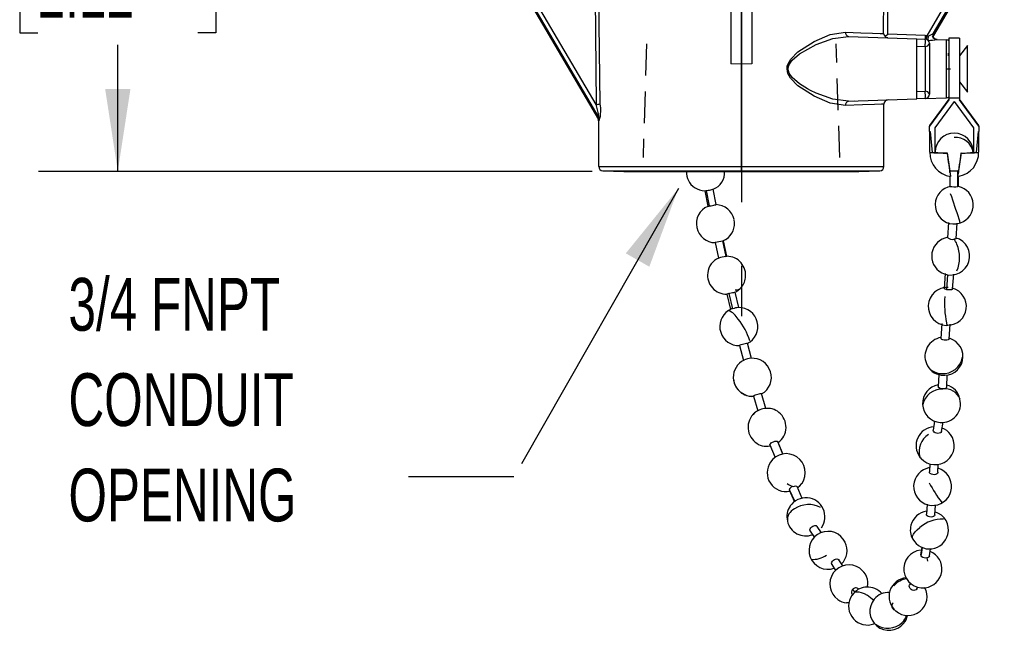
# Model space of a CAD drawing. Header units: millimetres. Extents: x 0 to 838, y 0 to 648.
# Tile 2 of 17: x 87 to 205, y 126 to 200. Entities that reach past the tile are written whole.
import ezdxf

# ---------------------------------------------------------------- set-up
doc = ezdxf.new("R2010")
doc.units = ezdxf.units.MM
doc.header["$LTSCALE"] = 3
doc.linetypes.add('CENTERX2', pattern=[20.32, 12.7, -2.54, 2.54, -2.54])
doc.linetypes.add('HIDDEN', pattern=[1.905, 1.27, -0.635])
doc.layers.add('CENTER', color=40, linetype='CENTERX2')
doc.layers.add('HIDDEN', color=102, linetype='HIDDEN')
doc.layers.add('DIMENSIONS', color=140, linetype='Continuous', lineweight=25)
doc.layers.add('TEXT', color=140, linetype='Continuous', lineweight=25)
doc.styles.add('SLDTEXTSTYLE0', font='TXT', dxfattribs={"width": 0.7})
doc.dimstyles.new('SLDDIMSTYLE1', dxfattribs={"dimtxt": 6.474023, "dimasz": 9.906, "dimexe": 0, "dimexo": 0.0625, "dimgap": 1.618506, "dimtad": 0, "dimtih": 1, "dimtoh": 1, "dimdec": 1, "dimrnd": 1e-09, "dimzin": 12, "dimdsep": 46, "dimtxsty": 'SLDTEXTSTYLE0', "dimsah": 1, "dimcen": 0.09, "dimadec": 0, "dimazin": 3, "dimtfac": 1, "dimtdec": 1, "dimtofl": 0, "dimtmove": 0, "dimatfit": 3, "dimfxl": 0, "dimfrac": 2, "dimtolj": 1, "dimtzin": 12, "dimarcsym": 0})
doc.dimstyles.new('SLDDIMSTYLE2', dxfattribs={"dimtxt": 0.18, "dimasz": 9.906, "dimexe": 0, "dimexo": 0.0625, "dimgap": 0, "dimtad": 0, "dimtih": 1, "dimtoh": 1, "dimdec": 0, "dimrnd": 1e-09, "dimzin": 0, "dimdsep": 46, "dimtxsty": 'Standard', "dimsah": 1, "dimcen": 0.09, "dimadec": 0, "dimazin": 0, "dimtfac": 9.906, "dimtdec": 0, "dimtofl": 0, "dimtmove": 0, "dimatfit": 3, "dimfxl": 0, "dimfrac": 2, "dimtolj": 1, "dimtzin": 0, "dimarcsym": 0})

# ---------------------------------------------------------------- blocks, each defined once
blk = doc.blocks.new('SW_NOTE_0_8')
at = {"layer": 'TEXT', "color": 0, "linetype": 'CENTERX2', "lineweight": 18, "char_height": 6.35, "attachment_point": 1, "style": 'SLDTEXTSTYLE0'}
for s, insert in [('3/4 FNPT', (-40.89, 23.92)), ('CONDUIT', (-40.89, 12.46)), ('OPENING', (-40.89, 0.99))]:
    blk.add_mtext(s, dxfattribs=dict(at, insert=insert))
blk = doc.blocks.new('_D_7')
at = {"layer": 'DIMENSIONS'}
for p, q in [((156.79, 235.34), (89.05, 235.34)), ((98.57, 235.34), (98.57, 220.13)), ((88.95, 208.39), (86.78, 208.39)), ((86.78, 208.39), (86.78, 198.1)), ((108.19, 208.39), (110.36, 208.39)), ((110.36, 208.39), (110.36, 198.1)), ((86.78, 198.1), (88.95, 198.1)), ((110.36, 198.1), (108.19, 198.1)), ((98.57, 181.44), (98.57, 196.65)), ((155.58, 181.44), (89.05, 181.44))]:
    blk.add_line(p, q, dxfattribs=at)
for points in [[(98.57, 235.34), (97.05, 225.43), (100.09, 225.43)], [(98.57, 181.44), (100.09, 191.35), (97.05, 191.35)]]:
    blk.add_solid(points, dxfattribs=at)
at = {"layer": 'DIMENSIONS', "char_height": 6.35, "attachment_point": 1, "style": 'SLDTEXTSTYLE0'}
for s, insert in [('53.9', (88.95, 218.03)), ('2.12', (88.95, 206.29))]:
    blk.add_mtext(s, dxfattribs=dict(at, insert=insert))

msp = doc.modelspace()

# ---------------------------------------------------------------- linework, layer by layer
for p, q in [((156.07, 189.48), (142.09, 213.33)), ((204.94, 213.33), (195.81, 197.75)), ((141.9, 212.6), (156.4, 187.87)), ((196.6, 198.05), (205.13, 212.6)), ((142.73, 210.92), (156.31, 187.76)), ((142.78, 210.83), (156.35, 187.68)), ((196.59, 197.75), (204.25, 210.83)), ((204.3, 210.92), (196.6, 197.78)), ((155.89, 209.94), (156.07, 189.48)), ((191.11, 197.93), (191.14, 209.94)), ((172.25, 208.31), (172.25, 194.36)), ((174.79, 208.31), (174.79, 194.36)), ((173.52, 194.35), (173.52, 208.29)), ((156.55, 189.56), (156.37, 204.62)), ((190.62, 198.01), (190.66, 204.62)), ((186.39, 197.67), (194.6, 197.38)), ((195.63, 197.77), (191.11, 197.93)), ((195.81, 197.75), (195.63, 197.77)), ((194.6, 190.16), (194.6, 197.38)), ((194.6, 197.38), (195.63, 197.34)), ((194.6, 196.5), (195.61, 196.46)), ((195.61, 196.46), (195.61, 191.08)), ((196.12, 196.84), (196.12, 190.71)), ((197.03, 197.29), (197.02, 197.29)), ((197.03, 197.29), (198.17, 197.26)), ((198.17, 193.77), (198.17, 197.26)), ((198.47, 196.56), (198.45, 196.56)), ((199.74, 197.45), (198.47, 197.45)), ((198.47, 197.45), (198.47, 190.27)), ((199.74, 197.45), (199.74, 190.27)), ((200.71, 196.56), (199.74, 195.33)), ((200.71, 190.98), (200.71, 196.56)), ((198.41, 195.33), (198.41, 195.67)), ((173.52, 194.35), (172.25, 194.36)), ((174.79, 194.36), (173.52, 194.35)), ((173.52, 182.01), (173.52, 194.35)), ((198.17, 193.77), (198.66, 193.77)), ((198.17, 190.29), (198.17, 193.77)), ((199.74, 192.21), (200.71, 190.98)), ((194.6, 191.05), (195.61, 191.08)), ((187.1, 189.89), (186.25, 189.83)), ((186.39, 189.87), (194.6, 190.16)), ((190.66, 182.01), (190.66, 189.53)), ((195.63, 190.2), (194.6, 190.16)), ((195.64, 190.2), (198.17, 190.29)), ((198.47, 190.14), (196.15, 186.97)), ((198.47, 190.04), (196.15, 186.87)), ((199.11, 189.83), (196.79, 186.66)), ((198.47, 190.27), (199.74, 190.27)), ((198.47, 190.27), (198.47, 190.04)), ((199.11, 189.83), (201.42, 186.66)), ((199.74, 190.27), (199.74, 190.04)), ((202.06, 186.97), (199.74, 190.14)), ((202.06, 186.87), (199.74, 190.04)), ((156.4, 187.87), (156.31, 187.76)), ((156.47, 187.61), (156.37, 187.51)), ((156.37, 187.56), (156.37, 182.01)), ((196.15, 186.97), (196.15, 186.87)), ((196.15, 186.23), (196.15, 186.87)), ((196.15, 186.24), (196.15, 183.75)), ((196.15, 186.23), (196.2, 186.23)), ((196.2, 186.23), (196.44, 183.7)), ((196.79, 186.66), (196.79, 183.7)), ((201.42, 186.66), (201.42, 183.7)), ((201.77, 183.7), (202.02, 186.23)), ((202.02, 186.23), (202.06, 186.23)), ((202.06, 186.87), (202.06, 186.97)), ((202.06, 186.87), (202.06, 186.23)), ((202.06, 183.75), (202.06, 186.24)), ((196.15, 183.75), (196.15, 183.75)), ((196.44, 183.7), (196.79, 183.7)), ((198.25, 183.66), (198.25, 183.63)), ((199.96, 183.66), (199.96, 183.63)), ((201.42, 183.7), (201.77, 183.7)), ((156.37, 182.01), (173.52, 182.01)), ((156.87, 181.51), (159.39, 181.44)), ((156.87, 181.51), (173.52, 181.51)), ((159.39, 181.44), (173.52, 181.44)), ((159.4, 181.44), (173.52, 181.44)), ((173.52, 181.51), (173.52, 182.01)), ((173.52, 182.01), (190.66, 182.01)), ((173.52, 181.44), (173.52, 181.51)), ((173.52, 181.51), (190.17, 181.51)), ((173.52, 181.44), (187.63, 181.44)), ((173.52, 181.44), (187.65, 181.44)), ((173.52, 181.44), (173.52, 181.44)), ((187.65, 181.44), (190.17, 181.51)), ((198.57, 181.49), (198.6, 181.29)), ((198.6, 181.52), (198.6, 181.49)), ((198.6, 181.29), (198.6, 181.49)), ((199.54, 179.62), (199.54, 181.51)), ((199.61, 181.49), (199.61, 181.52)), ((199.61, 181.29), (199.64, 181.49)), ((199.61, 181.49), (199.61, 181.29)), ((198.6, 180.84), (198.6, 179.63)), ((199.55, 180.83), (199.6, 180.83)), ((199.61, 179.63), (199.61, 180.84)), ((169.13, 179.11), (169.49, 177.25)), ((169.31, 179.13), (169.67, 177.28)), ((170.49, 177.44), (170.13, 179.3)), ((198.62, 179.62), (198.36, 179.56)), ((198.33, 173.46), (198.45, 175.29)), ((199.34, 173.38), (199.46, 175.21)), ((170.38, 172.87), (170.78, 171.02)), ((171.26, 173.07), (171.66, 171.22)), ((171.77, 171.24), (171.38, 173.09)), ((171.51, 173.19), (171.69, 173.27)), ((199.76, 173.28), (199.34, 173.43)), ((198.03, 169.17), (197.91, 167.37)), ((198.2, 167.21), (198.33, 169.02)), ((198.92, 167.3), (199.05, 169.1)), ((173.2, 165.07), (172.76, 166.91)), ((171.77, 166.67), (172.21, 164.83)), ((172.03, 166.76), (172.46, 164.92)), ((197.62, 163.14), (197.51, 161.35)), ((198.15, 162.93), (198.34, 162.95)), ((198.52, 161.28), (198.64, 163.07)), ((173.29, 160.51), (173.78, 158.69)), ((174.76, 158.95), (174.28, 160.77)), ((197.26, 157.03), (197.18, 155.55)), ((198.2, 155.5), (198.27, 156.96)), ((174.97, 154.43), (175.5, 152.64)), ((176.47, 152.92), (175.94, 154.72)), ((196.75, 151.42), (196.58, 150.32)), ((197.59, 150.16), (197.76, 151.28)), ((176.95, 148.56), (177.59, 147.05)), ((177.88, 148.96), (177.88, 148.95)), ((177.88, 148.96), (178.52, 147.44)), ((178.52, 147.44), (177.89, 148.95)), ((194.98, 147.09), (195.12, 146.94)), ((196.18, 146.28), (196.13, 145.32)), ((197.14, 145.26), (197.19, 146.22)), ((180.85, 142.12), (180.21, 143.55)), ((180.51, 143.59), (180.81, 143.93)), ((179.28, 143.19), (179.93, 141.73)), ((179.28, 143.14), (179.91, 141.72)), ((195.85, 141.42), (195.76, 140.21)), ((196.77, 140.13), (196.87, 141.32)), ((183.16, 137.98), (182.64, 138.76)), ((181.79, 138.2), (182.3, 137.43)), ((195.11, 135.32), (195.26, 136.23)), ((195.26, 136.23), (195.12, 135.37)), ((196.12, 135.2), (196.26, 136.06)), ((184.39, 134.18), (184.84, 133.45)), ((185.7, 134), (185.25, 134.72)), ((193.85, 131.94), (193.74, 131.73)), ((194.63, 131.25), (194.74, 131.45)), ((186.89, 131.16), (187.15, 130.84)), ((186.15, 129.59), (186.45, 129.57)), ((186.45, 129.57), (186.15, 129.58))]:
    msp.add_line(p, q)
at = {"flags": 128}
for points in [[(186.03, 189.37), (184.21, 189.65), (182.26, 190.48), (180.32, 191.74), (179.44, 192.65), (179.12, 193.22), (179.01, 193.77), (179.04, 194.08), (179.14, 194.39), (179.45, 194.92), (180.32, 195.8), (182.26, 197.07), (184.21, 197.89), (186.03, 198.17)], [(186.39, 189.87), (184.51, 190.12), (182.5, 190.84), (181.85, 191.16), (181.49, 191.35), (180.51, 191.97), (179.62, 192.74), (179.27, 193.26), (179.19, 193.52), (179.16, 193.77), (179.19, 194.04), (179.29, 194.32), (179.62, 194.8), (180.51, 195.57), (182.5, 196.7), (184.51, 197.42), (186.39, 197.67)], [(186.03, 198.17), (187.9, 198.11), (189.29, 198.06), (190.19, 198.03), (190.62, 198.01)], [(190.62, 198.01), (190.67, 197.82), (190.79, 197.65)], [(190.79, 197.65), (190.94, 197.78), (191.11, 197.93)], [(195.81, 197.75), (195.91, 197.74), (195.99, 197.71)], [(196.6, 198.05), (196.64, 197.99), (196.6, 197.78)], [(191.11, 197.5), (190.92, 197.55), (190.79, 197.65)], [(197.05, 197.29), (196.74, 197.36), (196.54, 197.5)], [(156.4, 187.87), (156.41, 187.86), (156.41, 187.87), (156.42, 187.88), (156.42, 187.9), (156.41, 187.96), (156.4, 188.06), (156.31, 188.5), (156.07, 189.48)], [(190.66, 189.53), (190.38, 189.52), (189.52, 189.49), (188.07, 189.44), (186.03, 189.37)], [(156.28, 187.82), (156.35, 187.71), (156.37, 187.6)], [(156.37, 187.51), (156.36, 187.64), (156.31, 187.76)], [(156.37, 187.51), (156.37, 187.51), (156.37, 187.54), (156.37, 187.56)], [(156.47, 187.61), (156.45, 187.74), (156.4, 187.87)], [(199.6, 181.51), (199.56, 181.51), (199.54, 181.51)], [(169.31, 179.13), (169.37, 179.14), (169.52, 179.17), (169.69, 179.2), (169.85, 179.24), (169.98, 179.26), (170.08, 179.29), (170.12, 179.3), (170.12, 179.3)], [(199.61, 179.63), (199.61, 179.63), (199.56, 179.62), (199.54, 179.62)], [(169.67, 177.28), (169.73, 177.29), (169.88, 177.31), (170.05, 177.35), (170.21, 177.38), (170.34, 177.41), (170.44, 177.43), (170.48, 177.44), (170.48, 177.44)], [(198.96, 175.12), (199.35, 175.13), (199.86, 175.24)], [(171.26, 173.07), (171.33, 173.08), (171.37, 173.09), (171.37, 173.09)], [(171.36, 173.11), (171.63, 173.23), (171.69, 173.28)], [(171.69, 173.27), (171.7, 173.27), (171.78, 173.34)], [(199.33, 173.38), (199.34, 173.37), (199.29, 173.33), (199.19, 173.31), (199.06, 173.29)], [(171.66, 171.22), (171.73, 171.23), (171.77, 171.24), (171.77, 171.24)], [(172.03, 166.76), (172.15, 166.79), (172.31, 166.83), (172.47, 166.87), (172.61, 166.89), (172.71, 166.91), (172.75, 166.91), (172.75, 166.9)], [(172.73, 166.91), (172.93, 166.99), (173.37, 167.35)], [(198.2, 167.21), (198.14, 167.23), (198.02, 167.27), (197.93, 167.32), (197.91, 167.37), (197.91, 167.37)], [(198.92, 167.3), (198.92, 167.29), (198.87, 167.24), (198.77, 167.21), (198.63, 167.19), (198.47, 167.18), (198.3, 167.2), (198.2, 167.21)], [(172.23, 164.84), (172.09, 164.77), (171.97, 164.69)], [(198.51, 161.28), (198.52, 161.26), (198.47, 161.22), (198.37, 161.18), (198.23, 161.15), (198.07, 161.15), (197.9, 161.16), (197.74, 161.19), (197.61, 161.24), (197.53, 161.29), (197.51, 161.34), (197.51, 161.35)], [(173.29, 160.51), (173.32, 160.54), (173.39, 160.57), (173.51, 160.62), (173.66, 160.67), (173.83, 160.71), (173.99, 160.75), (174.13, 160.77), (174.22, 160.78), (174.27, 160.78), (174.27, 160.77)], [(198.19, 155.5), (198.2, 155.48), (198.15, 155.41), (198.05, 155.35), (197.91, 155.31), (197.74, 155.3), (197.57, 155.31), (197.42, 155.35), (197.29, 155.4), (197.21, 155.47), (197.18, 155.55), (197.18, 155.55)], [(174.97, 154.43), (174.99, 154.46), (175.06, 154.51), (175.18, 154.56), (175.33, 154.62), (175.49, 154.67), (175.65, 154.71), (175.79, 154.73), (175.89, 154.74), (175.94, 154.72), (175.94, 154.71)], [(175.59, 152.69), (175.33, 152.57), (175.33, 152.56)], [(197.59, 150.16), (197.59, 150.16), (197.54, 150.06), (197.44, 149.99), (197.3, 149.95), (197.14, 149.94), (196.97, 149.96), (196.81, 150.01), (196.69, 150.09), (196.61, 150.19), (196.58, 150.29), (196.59, 150.32)], [(176.95, 148.56), (176.96, 148.62), (177.01, 148.7), (177.11, 148.79), (177.25, 148.87), (177.4, 148.94), (177.56, 148.99), (177.7, 149.01), (177.81, 149), (177.88, 148.97), (177.88, 148.96)], [(195.11, 146.93), (195.09, 146.96), (194.99, 147.1)], [(196.15, 145.82), (195.88, 145.76), (195.42, 145.57)], [(197.13, 145.26), (197.14, 145.23), (197.09, 145.13), (196.99, 145.04), (196.85, 144.99), (196.69, 144.96), (196.52, 144.98), (196.36, 145.02), (196.23, 145.1), (196.15, 145.2), (196.13, 145.31), (196.13, 145.32)], [(179.7, 143.55), (179.75, 143.56), (179.9, 143.61), (180.04, 143.62), (180.15, 143.6), (180.21, 143.56), (180.21, 143.55)], [(180.29, 143.38), (180.36, 143.43), (180.51, 143.59)], [(180.52, 143.58), (180.56, 143.62), (180.58, 143.65)], [(179.29, 143.14), (179.28, 143.18), (179.28, 143.19)], [(197.69, 141.6), (197.67, 141.6), (197.61, 141.64)], [(196.77, 140.13), (196.77, 140.11), (196.72, 140.02), (196.62, 139.95), (196.48, 139.9), (196.32, 139.88), (196.15, 139.9), (195.99, 139.94), (195.87, 140.01), (195.79, 140.1), (195.76, 140.2), (195.76, 140.21)], [(181.8, 138.2), (181.78, 138.22), (181.75, 138.33), (181.78, 138.46), (181.86, 138.59), (181.98, 138.71), (182.12, 138.8), (182.22, 138.84), (182.37, 138.87), (182.5, 138.86), (182.61, 138.8), (182.63, 138.76)], [(194.12, 137.22), (194.12, 137.23), (194.08, 137.4), (194.11, 137.6), (194.23, 137.84), (194.42, 138.09), (194.67, 138.35), (194.98, 138.61)], [(195.11, 135.32), (195.11, 135.34), (195.12, 135.37)], [(195.87, 134.97), (195.83, 134.96), (195.67, 134.94), (195.5, 134.97), (195.34, 135.03), (195.22, 135.11), (195.14, 135.22), (195.11, 135.32)], [(196.12, 135.2), (196.12, 135.2), (196.07, 135.1), (195.97, 135.01), (195.87, 134.97)], [(184.39, 134.18), (184.38, 134.2), (184.35, 134.32), (184.38, 134.45), (184.46, 134.58), (184.58, 134.69), (184.72, 134.78), (184.82, 134.82), (184.98, 134.84), (185.11, 134.82), (185.22, 134.76), (185.25, 134.71)], [(194.63, 131.25), (194.62, 131.24), (194.53, 131.13), (194.39, 131.07), (194.24, 131.06), (194.07, 131.09), (193.92, 131.17), (193.8, 131.29), (193.72, 131.43), (193.7, 131.57), (193.73, 131.71), (193.74, 131.73)], [(187.03, 130.73), (187.16, 130.83), (187.37, 130.89), (187.64, 130.88), (187.94, 130.81), (188.28, 130.67), (188.63, 130.47)], [(188.81, 126.89), (189.46, 127.02), (189.55, 127.06)]]:
    msp.add_lwpolyline(points, dxfattribs=at)
for centre, radius, start, end in [((186.48, 198.11), 0.453, 171.8004, 257.8383), ((199.02, 197.56), 3.39, 176.3704, 183.6286), ((255.07, 184.92), 60.63, 167.7776, 168.182), ((196.81, 197.42), 0.866, 160.6386, 194.8842), ((194.71, 200.7), 3.25, 293.1447, 305.5411), ((196.15, 198.01), 0.509, 308.9085, 333.1552), ((197.05, 197.8), 0.509, 150.7699, 267.4842), ((196.93, 197.57), 0.388, 146.8277, 189.5211), ((189.12, 197.04), 6.52, 354.979, 2.7107), ((195.67, 196.92), 0.456, 262.5612, 349.8046), ((195.61, 196.84), 0.508, 0, 88), ((195.65, 206.59), 9.4, 271.984, 278.4321), ((198.15, 196.75), 0.508, 51.5002, 88), ((189.12, 190.51), 6.52, 357.2894, 5.0209), ((195.67, 190.62), 0.456, 10.1954, 97.4388), ((195.61, 190.71), 0.508, 272, 0), ((156.12, 190.69), 1.2, 267.37, 290.9219), ((152.4, 188.77), 4.23, 344.1771, 10.8393), ((186.48, 189.43), 0.453, 102.1612, 188.2002), ((191.17, 189.53), 0.509, 92.1484, 179.8516), ((198.15, 190.79), 0.508, 272, 308.4998), ((199.11, 183.75), 2.29, 359.4727, 179.4722), ((199.3, 183.4), 2.12, 8.782, 95.6332), ((196.41, 184.37), 0.679, 247.7145, 272.4816), ((199.03, 183.68), 2.86, 178.6615, 262.7827), ((198.41, 215.09), 31.45, 266.4077, 269.7044), ((198.04, 192.68), 9.03, 262.0223, 271.3185), ((276.92, 194.16), 79.37, 187.604, 189.186), ((362.76, 206.41), 166.08, 187.8829, 188.8609), ((61.34, 202.6), 139.91, 351.0477, 352.2086), ((98.86, 197.47), 102.04, 350.9898, 352.2203), ((199.2, 183.67), 2.84, 280.5157, 1.5577), ((200.31, 190.37), 6.72, 267.0775, 279.5817), ((199.76, 216.3), 32.66, 270.3568, 273.5311), ((201.8, 184.37), 0.679, 267.5184, 292.2855), ((156.88, 182.01), 0.508, 180, 268.5), ((159.4, 181.95), 0.508, 268.5, 270), ((169.05, 181.3), 2.13, 176.2981, 237.4984), ((169.44, 181.25), 2.06, 289.3366, 5.2107), ((187.63, 181.95), 0.508, 270, 271.5), ((190.15, 182.01), 0.508, 271.5, 0), ((199.11, 183.75), 2.32, 256.6053, 257.3488), ((199.13, 188.43), 6.93, 265.738, 273.4459), ((199.11, 183.75), 2.32, 282.6512, 283.3947), ((169.14, 181.25), 2.13, 234.6982, 269.9213), ((168.99, 180.72), 1.62, 275.3224, 281.4519), ((199.1, 177.4), 2.28, 109.1268, 266.3133), ((199.14, 185.88), 6.28, 265.0675, 273.7084), ((75.65, 136.07), 130.22, 17.7206, 19.133), ((199.12, 177.4), 2.28, 288.9329, 77.7167), ((170.31, 175.19), 2.19, 111.4826, 193.4315), ((169.36, 178.77), 1.53, 274.7126, 281.5585), ((170.43, 175.17), 2.27, 11.8254, 88.7224), ((170.45, 175.15), 2.25, 303.4943, 12.3386), ((196.35, 174.48), 3.56, 12.2352, 20.1177), ((170.41, 175.16), 2.29, 192.0022, 269.3805), ((174.63, 155.71), 17.68, 100.9588, 103.8765), ((198.68, 171.26), 2.28, 98.8618, 241.8995), ((198.68, 171.26), 2.29, 241.8737, 61.8737), ((198.86, 174.12), 0.854, 230.8963, 283.2856), ((197.54, 171.93), 2.04, 21.5862, 41.9233), ((195.6, 171.07), 4.16, 337.3606, 22.6702), ((171.61, 169.03), 2.14, 112.3867, 174.0289), ((175.15, 153.27), 18.28, 100.9873, 103.7925), ((171.76, 168.96), 2.28, 352.3342, 89.6679), ((171.72, 168.94), 2.26, 172.1188, 271.7544), ((171.98, 168.85), 2.05, 312.9936, 354.5869), ((172.94, 167.86), 0.671, 256.8433, 310.9641), ((198.27, 165.21), 2.29, 87.0189, 267.0189), ((198.3, 165.21), 2.27, 271.1477, 73.8255), ((172.29, 165.58), 1.2, 102.4479, 115.4047), ((210.35, 165.63), 12.41, 176.5318, 191.0674), ((173.21, 162.78), 2.28, 122.8327, 272.2329), ((171.25, 162.72), 2.1, 26.8154, 70.1329), ((172.83, 163.36), 1.61, 103.243, 112.1441), ((173.73, 160.71), 4.4, 97.2497, 106.659), ((173.22, 162.79), 2.28, 296.1154, 91.3456), ((167.45, 158.97), 7.38, 16.5684, 39.6134), ((198.6, 163.27), 0.435, 183.3395, 233.43), ((197.86, 159.22), 2.27, 98.7469, 203.2993), ((197.89, 159.19), 2.27, 261.0914, 73.7619), ((174.8, 156.69), 2.25, 115.2313, 247.5968), ((175.03, 155.94), 3.05, 96.4809, 113.198), ((174.84, 156.68), 2.29, 299.2666, 94.6834), ((197.73, 159.55), 2.42, 266.2358, 349.0683), ((197.61, 159.15), 2.02, 204.1793, 268.8129), ((197.86, 159.17), 2.25, 202.0895, 261.8667), ((174.81, 156.64), 2.24, 184.3132, 275.2727), ((197.58, 153.53), 2.28, 99.6747, 266.1016), ((197.67, 152.88), 2.39, 88.8635, 167.3158), ((198.02, 153.36), 1.93, 21.5227, 98.8243), ((197.79, 153.75), 2.02, 8.8831, 78.132), ((174.8, 156.23), 1.84, 242.1165, 276.9626), ((197.61, 153.5), 2.25, 265.264, 14.3765), ((176.61, 150.68), 2.28, 97.6304, 117.1869), ((176.69, 150.87), 2.08, 49.3113, 100.477), ((176.61, 150.67), 2.28, 124.1019, 231.0898), ((176.5, 150.84), 2.09, 124.1421, 141.0883), ((176.62, 150.68), 2.27, 305.468, 51.2233), ((196.81, 148.46), 2.29, 94.1049, 216.6256), ((197.07, 148.73), 1.92, 34.5572, 72.3451), ((197.17, 147.8), 2.29, 119.6901, 197.883), ((196.83, 148.45), 2.28, 221.5774, 36.8833), ((176.54, 150.51), 2.12, 229.6819, 282.5294), ((178.92, 145.21), 2.29, 325.9664, 145.9664), ((178.91, 145.21), 2.28, 145.8006, 281.341), ((196.51, 143.56), 2.28, 118.339, 73.1898), ((180.84, 146.5), 3.17, 235.2584, 248.9121), ((179.91, 142.87), 0.714, 107.0181, 153.1087), ((180.21, 143.91), 0.454, 274.7941, 312.879), ((210.32, 151.44), 16.05, 207.6322, 217.64), ((181.28, 139.9), 2.29, 325.1502, 145.1502), ((181.22, 139.92), 2.23, 144.7462, 194.1098), ((180.52, 139.52), 1.47, 114.7276, 185.5797), ((181.63, 138.31), 3.07, 62.3645, 124.2131), ((196.09, 138.35), 2.25, 97.6703, 166.2971), ((196.2, 138.36), 2.21, 344.7055, 74.3431), ((181.27, 139.88), 2.27, 192.733, 290.9307), ((195.97, 138.33), 2.14, 164.9298, 210.9011), ((197.71, 135.48), 4.16, 88.6085, 131.1618), ((183.94, 135.88), 2.28, 24.9172, 288.8115), ((196.13, 138.31), 2.27, 208.4664, 346.3473), ((183.97, 135.86), 2.26, 314.2518, 25.617), ((182.21, 137.28), 2.49, 263.0962, 307.8621), ((195.34, 133.64), 2.29, 96.9453, 276.9453), ((195.35, 133.64), 2.28, 276.801, 67.8982), ((190.42, 133.93), 5.54, 6.8552, 10.7667), ((186.44, 131.84), 2.29, 54.957, 234.957), ((186.57, 131.92), 2.15, 346.5529, 56.679), ((193.54, 130.32), 2.27, 94.7866, 230.1258), ((188.66, 129.3), 2.16, 92.1147, 138.6589), ((188.7, 129.22), 2.24, 40.2719, 93.2696), ((193.74, 130.04), 2.45, 97.8374, 139.8268), ((193.56, 130.32), 2.28, 229.6088, 28.932), ((188.68, 129.16), 2.27, 136.4507, 273.3712), ((187.21, 130.85), 0.453, 136.4374, 215.8331), ((187.28, 130.88), 0.483, 46.1738, 145.3082), ((185.96, 126.25), 5, 45.7708, 57.6912), ((191.16, 128.7), 2.11, 85.0418, 141.902), ((186.26, 131.44), 1.86, 232.2497, 266.59), ((191.26, 128.55), 2.29, 140.4077, 320.4077), ((192.09, 129.2), 0.499, 131.8399, 252.3044), ((191.36, 128.8), 2.18, 313.4654, 340.1176), ((191.65, 128.34), 1.86, 317.6605, 351.1333), ((191.14, 128.97), 2.46, 233.1309, 314.6273)]:
    msp.add_arc(centre, radius, start, end)
for major_axis, start_param, end_param in [((-0.51, 3.58), 0.005493, 0.510853), ((0.51, 3.58), 5.772332, 6.277693)]:
    msp.add_ellipse((199.11, 177.71), major_axis=major_axis, ratio=0.00078, start_param=start_param, end_param=end_param)
at = {"layer": 'CENTER'}
msp.add_line((173.52, 215.82), (173.52, 164.04), dxfattribs=at)
at = {"layer": 'HIDDEN'}
for p, q in [((162.12, 196.77), (161.7, 183.09)), ((185.34, 183.09), (184.91, 196.77))]:
    msp.add_line(p, q, dxfattribs=at)

# ---------------------------------------------------------------- block references
at = {"layer": 'TEXT', "linetype": 'CENTERX2', "lineweight": 18}
msp.add_blockref('SW_NOTE_0_8', (133.53, 144.71), dxfattribs=at)

# ---------------------------------------------------------------- dimensions: what is measured, and where the dimension line sits
at = {"layer": 'DIMENSIONS'}
dim = msp.add_linear_dim(base=(98.57, 181.44), p1=(160.6, 235.34), p2=(159.39, 181.44), angle=89.9996, dimstyle='SLDDIMSTYLE1', dxfattribs=at)
dim.commit()
dim.dimension.update_dxf_attribs({"geometry": '_D_7', "text_midpoint": (98.57, 208.39), "dimtype": 160})

# ---------------------------------------------------------------- leaders
at = {"layer": 'TEXT', "linetype": 'CENTERX2', "lineweight": 18}
msp.add_leader([(165.95, 179.39), (146.19, 144.71), (133.53, 144.71)], dimstyle='SLDDIMSTYLE2', dxfattribs=at)

doc.saveas('drawing.dxf')
